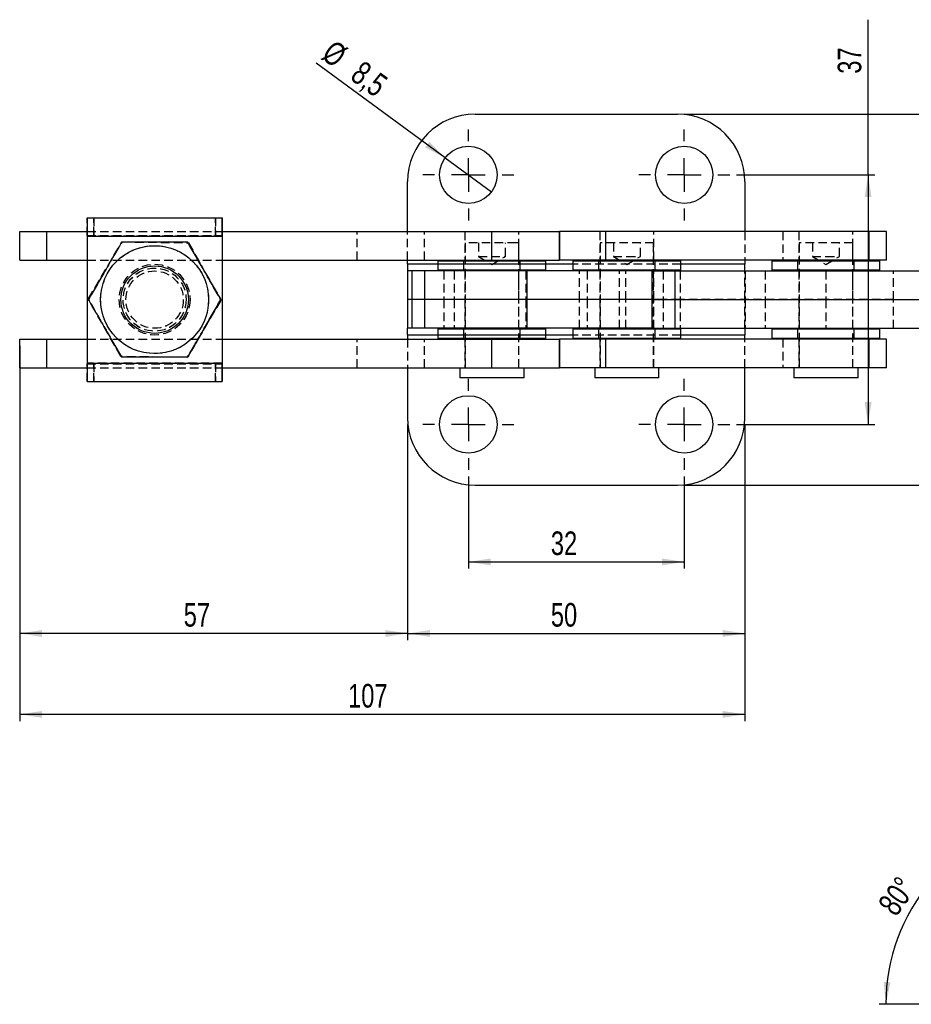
# Model space of a CAD drawing. Extents: x 28 to 404, y 20 to 283.
# Tile 1 of 14: x 42 to 175, y 20 to 166. Entities that reach past the tile are written whole.
import ezdxf

# ---------------------------------------------------------------- set-up
doc = ezdxf.new("R2010")
doc.units = 0
doc.linetypes.add('HIDDEN', pattern=[1.905, 1.27, -0.635])
doc.layers.get('0').update_dxf_attribs({"linetype": 'CONTINUOUS'})
doc.styles.add('SLDTEXTSTYLE0', font='TXT', dxfattribs={"width": 0.75})
doc.dimstyles.new('SLDDIMSTYLE0', dxfattribs={"dimtxt": 3.5, "dimasz": 3.302, "dimexe": 0, "dimexo": 0.0625, "dimgap": 0.875, "dimtad": 1, "dimdec": 0, "dimrnd": 1e-09, "dimzin": 12, "dimtxsty": 'SLDTEXTSTYLE0', "dimsah": 1, "dimcen": 0.09, "dimazin": 3, "dimtfac": 1, "dimtofl": 0, "dimtmove": 0, "dimatfit": 3, "dimtolj": 1, "dimtzin": 12})
doc.dimstyles.new('SLDDIMSTYLE2', dxfattribs={"dimtxt": 3.5, "dimasz": 3.302, "dimexe": 0, "dimexo": 0.0625, "dimgap": 0.875, "dimtad": 1, "dimdec": 3, "dimrnd": 1e-09, "dimzin": 12, "dimtxsty": 'SLDTEXTSTYLE0', "dimsah": 1, "dimcen": 0.09, "dimazin": 3, "dimtfac": 1, "dimtdec": 3, "dimtofl": 0, "dimtmove": 0, "dimatfit": 3, "dimtolj": 1, "dimtzin": 12})
doc.dimstyles.new('SLDDIMSTYLE3', dxfattribs={"dimtxt": 3.5, "dimasz": 3.302, "dimexe": 0, "dimexo": 0.0625, "dimgap": 0.875, "dimtad": 1, "dimrnd": 1e-09, "dimzin": 12, "dimtxsty": 'SLDTEXTSTYLE0', "dimsah": 1, "dimcen": 0.09, "dimazin": 3, "dimtfac": 1, "dimtofl": 0, "dimtmove": 0, "dimatfit": 3, "dimtolj": 1, "dimtzin": 12})
doc.dimstyles.new('SLDDIMSTYLE4', dxfattribs={"dimtxt": 3.5, "dimasz": 3.302, "dimexe": 0, "dimexo": 0.0625, "dimgap": 0.875, "dimtad": 1, "dimdec": 3, "dimrnd": 1e-09, "dimzin": 12, "dimtxsty": 'SLDTEXTSTYLE0', "dimblk1": 'NONE', "dimsah": 1, "dimcen": 0, "dimazin": 3, "dimtfac": 1, "dimtdec": 3, "dimtmove": 0, "dimatfit": 3, "dimtolj": 1, "dimtzin": 12})
doc.dimstyles.new('SLDDIMSTYLE5', dxfattribs={"dimtxt": 3.5, "dimasz": 3.302, "dimexe": 0, "dimexo": 0.0625, "dimgap": 0.875, "dimtad": 1, "dimdec": 4, "dimlfac": 2.5, "dimzin": 12, "dimtxsty": 'SLDTEXTSTYLE0', "dimsah": 1, "dimcen": 0.09, "dimazin": 3, "dimtfac": 1, "dimtofl": 0, "dimtmove": 0, "dimatfit": 3, "dimtolj": 1, "dimtzin": 12})

# ---------------------------------------------------------------- blocks, each defined once
blk = doc.blocks.new('_D_3')
at = {"color": 179, "linetype": 'CONTINUOUS'}
for p, q in [((108.98, 97.79), (108.98, 84.15)), ((140.98, 97.79), (140.98, 84.15)), ((108.98, 85.15), (140.98, 85.15))]:
    blk.add_line(p, q, dxfattribs=at)
for points in [[(108.98, 85.15), (112.28, 84.64), (112.28, 85.65)], [(140.98, 85.15), (137.68, 85.65), (137.68, 84.64)]]:
    blk.add_solid(points, dxfattribs=at)
at = {"color": 179, "linetype": 'CONTINUOUS', "insert": (121.21, 89.66, -11.2), "char_height": 3.5, "attachment_point": 1, "style": 'SLDTEXTSTYLE0'}
blk.add_mtext('32', dxfattribs=at)
blk = doc.blocks.new('_D_4')
at = {"color": 179, "linetype": 'CONTINUOUS'}
for p, q in [((99.98, 105.54), (99.98, 73.54)), ((149.98, 105.54), (149.98, 73.54)), ((99.98, 74.54), (149.98, 74.54))]:
    blk.add_line(p, q, dxfattribs=at)
for points in [[(99.98, 74.54), (103.28, 74.03), (103.28, 75.04)], [(149.98, 74.54), (146.68, 75.04), (146.68, 74.03)]]:
    blk.add_solid(points, dxfattribs=at)
at = {"color": 179, "linetype": 'CONTINUOUS', "insert": (121.21, 79.05, -11.2), "char_height": 3.5, "attachment_point": 1, "style": 'SLDTEXTSTYLE0'}
blk.add_mtext('50', dxfattribs=at)
blk = doc.blocks.new('_D_5')
at = {"color": 179, "linetype": 'CONTINUOUS'}
for p, q in [((42.48, 117.19), (42.48, 61.54)), ((149.98, 105.54), (149.98, 61.54)), ((149.98, 62.54), (42.48, 62.54))]:
    blk.add_line(p, q, dxfattribs=at)
for points in [[(42.48, 62.54), (45.78, 62.03), (45.78, 63.04)], [(149.98, 62.54), (146.68, 63.04), (146.68, 62.03)]]:
    blk.add_solid(points, dxfattribs=at)
at = {"color": 179, "linetype": 'CONTINUOUS', "insert": (91.15, 67.05, -11.2), "char_height": 3.5, "attachment_point": 1, "style": 'SLDTEXTSTYLE0'}
blk.add_mtext('107', dxfattribs=at)
blk = doc.blocks.new('_D_6')
at = {"color": 179, "linetype": 'CONTINUOUS'}
for p, q in [((42.48, 117.19), (42.48, 73.54)), ((99.98, 105.54), (99.98, 73.54)), ((99.98, 74.54), (42.48, 74.54))]:
    blk.add_line(p, q, dxfattribs=at)
for points in [[(42.48, 74.54), (45.78, 74.03), (45.78, 75.04)], [(99.98, 74.54), (96.68, 75.04), (96.68, 74.03)]]:
    blk.add_solid(points, dxfattribs=at)
at = {"color": 179, "linetype": 'CONTINUOUS', "insert": (66.79, 79.05, -11.2), "char_height": 3.5, "attachment_point": 1, "style": 'SLDTEXTSTYLE0'}
blk.add_mtext('57', dxfattribs=at)
blk = doc.blocks.new('_D_7')
at = {"color": 179, "linetype": 'CONTINUOUS'}
for p, q in [((182.22, 151.54), (182.22, 165.54)), ((140.98, 151.54), (183.22, 151.54)), ((182.22, 151.54), (182.22, 96.54)), ((140.98, 96.54), (183.22, 96.54))]:
    blk.add_line(p, q, dxfattribs=at)
for points in [[(182.22, 151.54), (181.72, 148.23), (182.73, 148.23)], [(182.22, 96.54), (182.73, 99.84), (181.72, 99.84)]]:
    blk.add_solid(points, dxfattribs=at)
at = {"color": 179, "linetype": 'CONTINUOUS', "insert": (177.71, 157.53, -11.2), "char_height": 3.5, "attachment_point": 1, "rotation": 90, "style": 'SLDTEXTSTYLE0'}
blk.add_mtext('55', dxfattribs=at)
blk = doc.blocks.new('_D_8')
at = {"color": 179, "linetype": 'CONTINUOUS'}
for p, q in [((168.23, 142.54), (168.23, 165.54)), ((148.73, 142.54), (169.23, 142.54)), ((168.23, 142.54), (168.23, 105.54)), ((148.73, 105.54), (169.23, 105.54))]:
    blk.add_line(p, q, dxfattribs=at)
for points in [[(168.23, 142.54), (167.72, 139.23), (168.74, 139.23)], [(168.23, 105.54), (168.74, 108.84), (167.72, 108.84)]]:
    blk.add_solid(points, dxfattribs=at)
at = {"color": 179, "linetype": 'CONTINUOUS', "insert": (163.72, 157.53, -11.2), "char_height": 3.5, "attachment_point": 1, "rotation": 90, "style": 'SLDTEXTSTYLE0'}
blk.add_mtext('37', dxfattribs=at)
blk = doc.blocks.new('_D_9')
at = {"color": 179, "linetype": 'CONTINUOUS'}
for q in [(86.43, 159.1), (112.4, 140.02)]:
    blk.add_line((105.55, 145.05), q, dxfattribs=at)
blk.add_solid([(105.55, 145.05), (103.19, 147.42), (102.59, 146.6)], dxfattribs=at)
at = {"color": 179, "linetype": 'CONTINUOUS', "char_height": 3.5, "attachment_point": 1, "rotation": 323.6991, "style": 'SLDTEXTSTYLE0'}
for s, insert in [('%%c', (89.09, 162.71, -11.2)), ('8,5', (93.37, 159.63, -11.2))]:
    blk.add_mtext(s, dxfattribs=dict(at, insert=insert))
blk = doc.blocks.new('_NONE')
blk = doc.blocks.new('SW_CENTERMARKSYMBOL_5')
at = {"color": 0, "linetype": 'CONTINUOUS'}
for p, q in [((0, 5), (0, 6.75)), ((0, 0), (0, 2.5)), ((-5, 0), (-6.75, 0)), ((0, 0), (-2.5, 0)), ((0, 0), (0, -2.5)), ((0, 0), (2.5, 0)), ((5, 0), (6.75, 0)), ((0, -5), (0, -6.75))]:
    blk.add_line(p, q, dxfattribs=at)
blk = doc.blocks.new('SW_CENTERMARKSYMBOL_6')
at = {"color": 0, "linetype": 'CONTINUOUS'}
for p, q in [((0, 5), (0, 6.75)), ((0, 0), (0, 2.5)), ((-5, 0), (-6.75, 0)), ((0, 0), (-2.5, 0)), ((0, 0), (0, -2.5)), ((0, 0), (2.5, 0)), ((5, 0), (6.75, 0)), ((0, -5), (0, -6.75)), ((0, -32), (0, -30.25)), ((0, -37), (0, -34.5)), ((-5, -37), (-6.75, -37)), ((0, -37), (-2.5, -37)), ((0, -37), (0, -39.5)), ((0, -37), (2.5, -37)), ((5, -37), (6.75, -37)), ((0, -42), (0, -43.75))]:
    blk.add_line(p, q, dxfattribs=at)
blk = doc.blocks.new('SW_CENTERMARKSYMBOL_7')
at = {"color": 0, "linetype": 'CONTINUOUS'}
for p, q in [((0, 5), (0, 6.75)), ((0, 0), (0, 2.5)), ((-5, 0), (-6.75, 0)), ((0, 0), (-2.5, 0)), ((0, 0), (0, -2.5)), ((0, 0), (2.5, 0)), ((5, 0), (6.75, 0)), ((0, -5), (0, -6.75))]:
    blk.add_line(p, q, dxfattribs=at)
blk = doc.blocks.new('_D_10')
at = {"color": 179, "linetype": 'CONTINUOUS'}
blk.add_line((183.07, 19.55), (169.86, 19.55), dxfattribs=at)
blk.add_arc((199, 19.55), 28.14, 100, 180, dxfattribs=at)
for points in [[(194.11, 47.26), (190.78, 46.99), (191.02, 46)], [(170.86, 19.55), (171.56, 22.82), (170.55, 22.87)]]:
    blk.add_solid(points, dxfattribs=at)
at = {"color": 179, "linetype": 'CONTINUOUS', "insert": (169.53, 34.44, 0.04), "char_height": 3.5, "attachment_point": 1, "rotation": 54.5901, "style": 'SLDTEXTSTYLE0'}
blk.add_mtext('80°', dxfattribs=at)

msp = doc.modelspace()

# ---------------------------------------------------------------- linework, layer by layer
at = {"color": 7, "linetype": 'CONTINUOUS'}
for p, q in [((109.978496, 151.536034), (139.978495, 151.536034)), ((99.978495, 134.135773), (99.978495, 141.536034)), ((149.978496, 141.536034), (149.978496, 134.135773)), ((52.478378, 136.185773), (72.478374, 136.185773)), ((72.478433, 136.185773), (72.478374, 136.185773)), ((72.478374, 136.185773), (72.478657, 136.185773)), ((72.478433, 134.135773), (72.478433, 136.185773)), ((72.478657, 136.185773), (72.478717, 136.185773)), ((42.478373, 129.885773), (42.478373, 134.135773)), ((42.478373, 134.135773), (46.478373, 134.135773)), ((46.478373, 129.885773), (46.478373, 134.135773)), ((46.478373, 134.135773), (52.478333, 134.135773)), ((52.478333, 133.435773), (72.478333, 133.435773)), ((52.478333, 133.435773), (52.478333, 114.635773)), ((72.478374, 133.435773), (72.478333, 133.435773)), ((72.478333, 133.435773), (72.478333, 114.635773)), ((72.478374, 134.135773), (112.478373, 134.135773)), ((72.478374, 133.435773), (72.478374, 114.635773)), ((112.478373, 129.885773), (112.478373, 134.135773)), ((112.478373, 134.135773), (122.47853, 134.135773)), ((122.47853, 129.885773), (122.47853, 134.135773)), ((122.47853, 134.135773), (122.478903, 134.135773)), ((122.478903, 134.135773), (122.478903, 129.885773)), ((122.479142, 134.135773), (122.478903, 134.135773)), ((122.479142, 134.135773), (122.479142, 129.885773)), ((129.317151, 134.135773), (122.479142, 134.135773)), ((129.317151, 134.135773), (129.317151, 129.885773)), ((168.364016, 134.135773), (129.317151, 134.135773)), ((168.364016, 134.135773), (168.364016, 129.885773)), ((170.978495, 134.135773), (168.364016, 134.135773)), ((170.978495, 129.885773), (170.978495, 134.135773)), ((42.478373, 129.885773), (46.478373, 129.885773)), ((46.478373, 129.885773), (52.478333, 129.885773)), ((62.478205, 129.035773), (62.4781, 129.035773)), ((72.478374, 129.885773), (112.478373, 129.885773)), ((72.47872, 129.885773), (72.47872, 118.185773)), ((72.478761, 129.885773), (72.478761, 118.185773)), ((99.978495, 129.285773), (99.978495, 129.885773)), ((99.978495, 129.285773), (99.978495, 128.285773)), ((104.628534, 129.885773), (104.478536, 129.735773)), ((104.478536, 129.735773), (104.478536, 128.435773)), ((120.478535, 129.735773), (104.478536, 129.735773)), ((112.478373, 129.885773), (122.47853, 129.885773)), ((120.478535, 129.735773), (120.328535, 129.885773)), ((120.478998, 129.735773), (120.328998, 129.885773)), ((120.478535, 128.435773), (120.478535, 129.735773)), ((120.478998, 128.435773), (120.478998, 129.735773)), ((122.47853, 129.885773), (122.478903, 129.885773)), ((122.479142, 129.885773), (122.478903, 129.885773)), ((129.317151, 129.885773), (122.479142, 129.885773)), ((124.627095, 129.885773), (124.477095, 129.735773)), ((124.477095, 129.735773), (124.477095, 128.435773)), ((140.477095, 129.735773), (124.477095, 129.735773)), ((168.364016, 129.885773), (129.317151, 129.885773)), ((140.477095, 129.735773), (140.327095, 129.885773)), ((140.477095, 128.435773), (140.477095, 129.735773)), ((149.978496, 129.885773), (149.978496, 129.285773)), ((149.978496, 128.296541), (149.978496, 129.285773)), ((154.128495, 129.885773), (153.978494, 129.735773)), ((153.978494, 129.735773), (153.978494, 128.435773)), ((169.978497, 129.735773), (153.978494, 129.735773)), ((170.978495, 129.885773), (168.364016, 129.885773)), ((169.978497, 129.735773), (169.828494, 129.885773)), ((169.978497, 128.435773), (169.978497, 129.735773)), ((99.978495, 128.285773), (99.978495, 124.035773)), ((100.583869, 128.285773), (99.978495, 128.285773)), ((100.583869, 128.285773), (100.583869, 124.035773)), ((102.495657, 128.285773), (100.583869, 128.285773)), ((102.495657, 128.285773), (102.495657, 124.035773)), ((117.656295, 128.285773), (102.495657, 128.285773)), ((104.478536, 128.435773), (104.628534, 128.285773)), ((104.478536, 128.435773), (120.478535, 128.435773)), ((117.656295, 128.285773), (117.656295, 124.035773)), ((136.171226, 128.285773), (117.656295, 128.285773)), ((120.328535, 128.285773), (120.478535, 128.435773)), ((120.328998, 128.285773), (120.478998, 128.435773)), ((124.477095, 128.435773), (124.627095, 128.285773)), ((124.477095, 128.435773), (140.477095, 128.435773)), ((136.171226, 128.285773), (136.171226, 124.035773)), ((136.171226, 128.285773), (139.593459, 128.285773)), ((139.593459, 128.285773), (139.593459, 124.035773)), ((139.593459, 128.285773), (180.480698, 128.285773)), ((140.327095, 128.285773), (140.477095, 128.435773)), ((153.978494, 128.435773), (154.128495, 128.285773)), ((153.978494, 128.435773), (169.978497, 128.435773)), ((169.828494, 128.285773), (169.978497, 128.435773)), ((72.293175, 124.035773), (72.293268, 124.035773)), ((100.583869, 124.035773), (99.978495, 124.035773)), ((99.978495, 124.035773), (99.978495, 119.785773)), ((106.900492, 124.035773), (100.583869, 124.035773)), ((100.583869, 124.035773), (100.583869, 119.785773)), ((102.495657, 124.035773), (100.583869, 124.035773)), ((102.495657, 124.035773), (102.495657, 119.785773)), ((117.656295, 124.035773), (102.495657, 124.035773)), ((108.510248, 124.035773), (106.900492, 124.035773)), ((117.485862, 124.035773), (116.447748, 124.035773)), ((136.171226, 124.035773), (117.656295, 124.035773)), ((117.656295, 124.035773), (117.656295, 119.785773)), ((136.171226, 124.035773), (139.593459, 124.035773)), ((136.171226, 124.035773), (136.171226, 119.785773)), ((139.593459, 124.035773), (180.352678, 124.035773)), ((139.593459, 124.035773), (139.593459, 119.785773)), ((100.583869, 119.785773), (99.978495, 119.785773)), ((99.978495, 118.785773), (99.978495, 119.785773)), ((102.495657, 119.785773), (100.583869, 119.785773)), ((117.656295, 119.785773), (102.495657, 119.785773)), ((104.628534, 119.785773), (104.478536, 119.635773)), ((136.171226, 119.785773), (117.656295, 119.785773)), ((120.478535, 119.635773), (120.328535, 119.785773)), ((120.478998, 119.635773), (120.328998, 119.785773)), ((124.627095, 119.785773), (124.477095, 119.635773)), ((136.171226, 119.785773), (139.593459, 119.785773)), ((139.593459, 119.785773), (180.478336, 119.785773)), ((140.477095, 119.635773), (140.327095, 119.785773)), ((149.978496, 119.775005), (149.978496, 118.785773)), ((154.128495, 119.785773), (153.978494, 119.635773)), ((169.978497, 119.635773), (169.828494, 119.785773)), ((62.4781, 119.035773), (62.478205, 119.035773)), ((99.978495, 118.785773), (99.978495, 118.185773)), ((104.478536, 119.635773), (104.478536, 118.335773)), ((120.478535, 119.635773), (104.478536, 119.635773)), ((104.478536, 118.335773), (104.628534, 118.185773)), ((104.478536, 118.335773), (120.478535, 118.335773)), ((120.328535, 118.185773), (120.478535, 118.335773)), ((120.328998, 118.185773), (120.478998, 118.335773)), ((120.478535, 118.335773), (120.478535, 119.635773)), ((120.478998, 118.335773), (120.478998, 119.635773)), ((124.477095, 119.635773), (124.477095, 118.335773)), ((140.477095, 119.635773), (124.477095, 119.635773)), ((124.477095, 118.335773), (124.627095, 118.185773)), ((124.477095, 118.335773), (140.477095, 118.335773)), ((140.327095, 118.185773), (140.477095, 118.335773)), ((140.477095, 118.335773), (140.477095, 119.635773)), ((149.978496, 118.185773), (149.978496, 118.785773)), ((153.978494, 119.635773), (153.978494, 118.335773)), ((169.978497, 119.635773), (153.978494, 119.635773)), ((153.978494, 118.335773), (154.128495, 118.185773)), ((153.978494, 118.335773), (169.978497, 118.335773)), ((169.828494, 118.185773), (169.978497, 118.335773)), ((169.978497, 118.335773), (169.978497, 119.635773)), ((42.478373, 113.935774), (42.478373, 118.185773)), ((42.478373, 118.185773), (46.478373, 118.185773)), ((46.478373, 113.935774), (46.478373, 118.185773)), ((46.478373, 118.185773), (52.478333, 118.185773)), ((72.478374, 118.185773), (112.478373, 118.185773)), ((112.478373, 113.935774), (112.478373, 118.185773)), ((112.478373, 118.185773), (122.47853, 118.185773)), ((122.47853, 113.935774), (122.47853, 118.185773)), ((122.47853, 118.185773), (122.478903, 118.185773)), ((122.478903, 118.185773), (122.478903, 113.935774)), ((122.479142, 118.185773), (122.478903, 118.185773)), ((122.479142, 118.185773), (122.479142, 113.935774)), ((129.317151, 118.185773), (122.479142, 118.185773)), ((129.317151, 118.185773), (129.317151, 113.935774)), ((168.364016, 118.185773), (129.317151, 118.185773)), ((168.364016, 118.185773), (168.364016, 113.935774)), ((170.978495, 118.185773), (168.364016, 118.185773)), ((170.978495, 113.935774), (170.978495, 118.185773)), ((42.478373, 113.935774), (46.478373, 113.935774)), ((46.478373, 113.935774), (52.478333, 113.935774)), ((52.478333, 114.635773), (72.478333, 114.635773)), ((72.478333, 114.635773), (72.478374, 114.635773)), ((72.478374, 113.935774), (112.478373, 113.935774)), ((72.478433, 111.885773), (72.478433, 113.935774)), ((99.978495, 113.935774), (99.978495, 106.535512)), ((107.716035, 113.935774), (107.716035, 112.435773)), ((112.478373, 113.935774), (122.47853, 113.935774)), ((117.241035, 112.435773), (117.241035, 113.935774)), ((117.241498, 112.435773), (117.241498, 113.935774)), ((122.47853, 113.935774), (122.478903, 113.935774)), ((122.479142, 113.935774), (122.478903, 113.935774)), ((129.317151, 113.935774), (122.479142, 113.935774)), ((127.714595, 113.935774), (127.714595, 112.435773)), ((168.364016, 113.935774), (129.317151, 113.935774)), ((137.239595, 112.435773), (137.239595, 113.935774)), ((149.978496, 106.535512), (149.978496, 113.935774)), ((157.215995, 113.935774), (157.215995, 112.435773)), ((166.740996, 112.435773), (166.740996, 113.935774)), ((170.978495, 113.935774), (168.364016, 113.935774)), ((116.75814, 112.435773), (107.716035, 112.435773)), ((117.241035, 112.435773), (116.75814, 112.435773)), ((137.239595, 112.435773), (127.714595, 112.435773)), ((166.740996, 112.435773), (157.215995, 112.435773)), ((52.478378, 111.885773), (72.478374, 111.885773)), ((72.478374, 111.885773), (72.478433, 111.885773)), ((72.478657, 111.885773), (72.478433, 111.885773)), ((72.478717, 111.885773), (72.478657, 111.885773)), ((109.978496, 96.535513), (139.978495, 96.535513))]:
    msp.add_line(p, q, dxfattribs=at)
at = {"color": 7, "linetype": 'HIDDEN'}
for p, q in [((52.478378, 133.535773), (52.478378, 136.185773)), ((52.47843, 136.185773), (52.47843, 133.535773)), ((52.478661, 133.535773), (52.478661, 136.185773)), ((52.478721, 136.185773), (52.478721, 133.535773)), ((53.478447, 133.535773), (53.478447, 136.185773)), ((53.478641, 136.185773), (53.478641, 133.535773)), ((71.47845, 136.185773), (71.47845, 133.535773)), ((71.478644, 133.535773), (71.478644, 136.185773)), ((42.478723, 129.885773), (42.478723, 134.135773)), ((46.478716, 129.885773), (46.478716, 134.135773)), ((52.478333, 134.135773), (72.478374, 134.135773)), ((52.478333, 133.435773), (52.478371, 133.435773)), ((52.478378, 133.535773), (52.478371, 133.435773)), ((52.478371, 133.435773), (52.478371, 114.635773)), ((52.478371, 133.435773), (72.478374, 133.435773)), ((52.478378, 133.535773), (72.478374, 133.535773)), ((52.478721, 133.535773), (52.478721, 133.435773)), ((72.47872, 133.435773), (52.478721, 133.435773)), ((52.478721, 133.435773), (52.478721, 114.635773)), ((52.478721, 133.435773), (52.478758, 133.435773)), ((72.478761, 133.435773), (52.478758, 133.435773)), ((52.478758, 133.435773), (52.478758, 114.635773)), ((72.478374, 134.135773), (72.478374, 133.535773)), ((72.478374, 133.535773), (72.478374, 133.435773)), ((72.478433, 133.535773), (72.478374, 133.535773)), ((72.478433, 133.535773), (72.478433, 134.135773)), ((72.478657, 133.535773), (72.478433, 133.535773)), ((72.478657, 134.135773), (72.478657, 133.535773)), ((72.478657, 133.535773), (72.478717, 133.535773)), ((72.478717, 133.535773), (72.478717, 134.135773)), ((72.478761, 133.435773), (72.47872, 133.435773)), ((72.47872, 133.435773), (72.47872, 129.885773)), ((72.478761, 134.135773), (72.478761, 133.435773)), ((72.478761, 133.435773), (72.478761, 129.885773)), ((92.47872, 129.885773), (92.47872, 134.135773)), ((99.978495, 129.885773), (99.978495, 134.135773)), ((102.478876, 129.885773), (102.478876, 134.135773)), ((102.478997, 129.885773), (102.478997, 134.135773)), ((108.478534, 134.135773), (108.478534, 129.885773)), ((108.478998, 134.135773), (108.478998, 129.885773)), ((116.478535, 129.885773), (116.478535, 134.135773)), ((116.478998, 129.885773), (116.478998, 134.135773)), ((122.478998, 129.885773), (122.478998, 134.135773)), ((128.477095, 134.135773), (128.477095, 129.885773)), ((136.477095, 129.885773), (136.477095, 134.135773)), ((149.978496, 134.135773), (149.978496, 129.885773)), ((155.592976, 134.135773), (155.592976, 129.885773)), ((157.978495, 134.135773), (157.978495, 129.885773)), ((165.978496, 129.885773), (165.978496, 134.135773)), ((52.665321, 124.180721), (57.697785, 132.60732)), ((52.665417, 124.180721), (57.69789, 132.60732)), ((57.697785, 132.60732), (67.511672, 132.462372)), ((57.69789, 132.60732), (67.511772, 132.462372)), ((67.511772, 132.462372), (67.511672, 132.462372)), ((67.511672, 132.462372), (72.293085, 123.890826)), ((67.511772, 132.462372), (72.293186, 123.890826)), ((116.044873, 132.435773), (108.509786, 132.435773)), ((108.509786, 132.435773), (108.509786, 113.935774)), ((108.510248, 132.435773), (108.510248, 113.935774)), ((110.478535, 132.435773), (110.478535, 130.435773)), ((110.478998, 132.435773), (110.478998, 130.435773)), ((114.478535, 130.435773), (114.478535, 132.435773)), ((114.478997, 130.435773), (114.478997, 132.435773)), ((116.447285, 132.435773), (116.044873, 132.435773)), ((116.447285, 113.935774), (116.447285, 132.435773)), ((116.447748, 113.935774), (116.447748, 132.435773)), ((136.445845, 132.435773), (128.508345, 132.435773)), ((128.508345, 132.435773), (128.508345, 113.935774)), ((130.477095, 132.435773), (130.477095, 130.435773)), ((134.477095, 130.435773), (134.477095, 132.435773)), ((136.445845, 113.935774), (136.445845, 132.435773)), ((165.947245, 132.435773), (158.009746, 132.435773)), ((158.009746, 132.435773), (158.009746, 113.935774)), ((159.978495, 132.435773), (159.978495, 130.435773)), ((163.978496, 130.435773), (163.978496, 132.435773)), ((165.947245, 113.935774), (165.947245, 132.435773)), ((110.478535, 130.435773), (114.478535, 130.435773)), ((110.478535, 130.435773), (112.478535, 129.234052)), ((110.478998, 130.435773), (112.478998, 129.234052)), ((112.478535, 129.234052), (114.478535, 130.435773)), ((112.478998, 129.234052), (114.478997, 130.435773)), ((114.478535, 130.435773), (114.478997, 130.435773)), ((130.477095, 130.435773), (132.477095, 130.435773)), ((130.477095, 130.435773), (132.477095, 129.234052)), ((132.477095, 130.435773), (134.477095, 130.435773)), ((132.477095, 129.234052), (134.477095, 130.435773)), ((159.978495, 130.435773), (161.978496, 130.435773)), ((159.978495, 130.435773), (161.978496, 129.234052)), ((161.978496, 130.435773), (163.978496, 130.435773)), ((161.978496, 129.234052), (163.978496, 130.435773)), ((52.478333, 129.885773), (72.478374, 129.885773)), ((62.479203, 129.035773), (62.478205, 129.035773)), ((62.478376, 129.285773), (62.478331, 129.285773)), ((62.47876, 129.285773), (62.478719, 129.285773)), ((149.978496, 129.285773), (99.978495, 129.285773)), ((120.478998, 129.285773), (104.478536, 129.285773)), ((104.628998, 129.885773), (104.478998, 129.735773)), ((104.478998, 129.735773), (104.478998, 128.435773)), ((108.128536, 129.885773), (108.278535, 129.735773)), ((108.128998, 129.885773), (108.278999, 129.735773)), ((108.278535, 129.735773), (108.278535, 128.435773)), ((108.278999, 129.735773), (108.278999, 128.435773)), ((116.678535, 129.735773), (116.828535, 129.885773)), ((116.678535, 128.435773), (116.678535, 129.735773)), ((116.678997, 129.735773), (116.828998, 129.885773)), ((116.678997, 128.435773), (116.678997, 129.735773)), ((140.477095, 129.285773), (124.477095, 129.285773)), ((128.127095, 129.885773), (128.277095, 129.735773)), ((128.277095, 129.735773), (128.277095, 128.435773)), ((136.677095, 129.735773), (136.827095, 129.885773)), ((136.677095, 128.435773), (136.677095, 129.735773)), ((157.628497, 129.885773), (157.778495, 129.735773)), ((157.778495, 129.735773), (157.778495, 128.435773)), ((166.178496, 129.735773), (166.328495, 129.885773)), ((166.178496, 128.435773), (166.178496, 129.735773)), ((62.478324, 128.285773), (62.478212, 128.285773)), ((62.478883, 128.285773), (62.478767, 128.285773)), ((104.478998, 128.435773), (104.628998, 128.285773)), ((105.335019, 128.285773), (105.335019, 124.035773)), ((106.900492, 128.285773), (106.900492, 124.035773)), ((108.278535, 128.435773), (108.128536, 128.285773)), ((108.278999, 128.435773), (108.128998, 128.285773)), ((108.478534, 128.285773), (108.478534, 124.035773)), ((108.478998, 128.285773), (108.478998, 124.035773)), ((116.478535, 124.035773), (116.478535, 128.285773)), ((116.478998, 124.035773), (116.478998, 128.285773)), ((116.828535, 128.285773), (116.678535, 128.435773)), ((116.828998, 128.285773), (116.678997, 128.435773)), ((117.485862, 128.285773), (117.485862, 124.035773)), ((125.471409, 124.035773), (125.471409, 128.285773)), ((126.578495, 128.285773), (126.578495, 124.035773)), ((128.277095, 128.435773), (128.127095, 128.285773)), ((128.477095, 128.285773), (128.477095, 124.035773)), ((131.378495, 124.035773), (131.378495, 128.285773)), ((132.315875, 124.035773), (132.315875, 128.285773)), ((136.477095, 124.035773), (136.477095, 128.285773)), ((136.827095, 128.285773), (136.677095, 128.435773)), ((137.872562, 128.285773), (137.872562, 124.035773)), ((140.375994, 128.285773), (140.375994, 124.035773)), ((149.978496, 124.092303), (149.978496, 128.296541)), ((150.013817, 128.285773), (150.013817, 124.035773)), ((152.978496, 128.285773), (152.978496, 124.035773)), ((157.778495, 128.435773), (157.628497, 128.285773)), ((157.978495, 128.285773), (157.978495, 124.035773)), ((161.978496, 128.285773), (161.978496, 124.035773)), ((165.978496, 124.035773), (165.978496, 128.285773)), ((166.328495, 128.285773), (166.178496, 128.435773)), ((171.978494, 124.035773), (171.978494, 128.285773)), ((57.446731, 115.609174), (52.665321, 124.180721)), ((52.665417, 124.180721), (52.665321, 124.180721)), ((57.446835, 115.609174), (52.665417, 124.180721)), ((52.663264, 124.035773), (52.663361, 124.035773)), ((52.663823, 124.035773), (52.663912, 124.035773)), ((72.293085, 123.890826), (67.260617, 115.464227)), ((72.293186, 123.890826), (67.260717, 115.464227)), ((72.293186, 123.890826), (72.293085, 123.890826)), ((72.293734, 124.035773), (72.293827, 124.035773)), ((106.900492, 124.035773), (102.495657, 124.035773)), ((105.335019, 124.035773), (105.335019, 119.785773)), ((106.900492, 124.035773), (106.900492, 119.785773)), ((117.485862, 124.035773), (106.900492, 124.035773)), ((108.478534, 124.035773), (108.478534, 119.785773)), ((108.478998, 124.035773), (108.478998, 119.785773)), ((116.447748, 124.035773), (108.510248, 124.035773)), ((116.478535, 119.785773), (116.478535, 124.035773)), ((116.478998, 119.785773), (116.478998, 124.035773)), ((137.872562, 124.035773), (117.485862, 124.035773)), ((117.485862, 124.035773), (117.485862, 119.785773)), ((125.471409, 119.785773), (125.471409, 124.035773)), ((126.578495, 124.035773), (126.578495, 119.785773)), ((128.477095, 124.035773), (128.477095, 119.785773)), ((131.378495, 119.785773), (131.378495, 124.035773)), ((132.315875, 119.785773), (132.315875, 124.035773)), ((136.477095, 119.785773), (136.477095, 124.035773)), ((140.375994, 124.035773), (137.872562, 124.035773)), ((137.872562, 124.035773), (137.872562, 119.785773)), ((161.978496, 124.035773), (140.375994, 124.035773)), ((140.375994, 124.035773), (140.375994, 119.785773)), ((149.978496, 119.775005), (149.978496, 123.979244)), ((150.013817, 124.035773), (150.013817, 119.785773)), ((152.978496, 124.035773), (152.978496, 119.785773)), ((157.978495, 124.035773), (157.978495, 119.785773)), ((171.978494, 124.035773), (161.978496, 124.035773)), ((161.978496, 124.035773), (161.978496, 119.785773)), ((165.978496, 119.785773), (165.978496, 124.035773)), ((171.978494, 119.785773), (171.978494, 124.035773)), ((62.478212, 119.785773), (62.478324, 119.785773)), ((62.478767, 119.785773), (62.478883, 119.785773)), ((104.628998, 119.785773), (104.478998, 119.635773)), ((108.128536, 119.785773), (108.278535, 119.635773)), ((108.128998, 119.785773), (108.278999, 119.635773)), ((116.678535, 119.635773), (116.828535, 119.785773)), ((116.678997, 119.635773), (116.828998, 119.785773)), ((128.127095, 119.785773), (128.277095, 119.635773)), ((136.677095, 119.635773), (136.827095, 119.785773)), ((157.628497, 119.785773), (157.778495, 119.635773)), ((166.178496, 119.635773), (166.328495, 119.785773)), ((62.478205, 119.035773), (62.479203, 119.035773)), ((62.478331, 118.785773), (62.478376, 118.785773)), ((62.478719, 118.785773), (62.47876, 118.785773)), ((149.978496, 118.785773), (99.978495, 118.785773)), ((120.478998, 118.785773), (104.478536, 118.785773)), ((104.478998, 119.635773), (104.478998, 118.335773)), ((104.478998, 118.335773), (104.628998, 118.185773)), ((108.278535, 118.335773), (108.128536, 118.185773)), ((108.278999, 118.335773), (108.128998, 118.185773)), ((108.278535, 119.635773), (108.278535, 118.335773)), ((108.278999, 119.635773), (108.278999, 118.335773)), ((116.678535, 118.335773), (116.678535, 119.635773)), ((116.828535, 118.185773), (116.678535, 118.335773)), ((116.678997, 118.335773), (116.678997, 119.635773)), ((116.828998, 118.185773), (116.678997, 118.335773)), ((140.477095, 118.785773), (124.477095, 118.785773)), ((128.277095, 118.335773), (128.127095, 118.185773)), ((128.277095, 119.635773), (128.277095, 118.335773)), ((136.677095, 118.335773), (136.677095, 119.635773)), ((136.827095, 118.185773), (136.677095, 118.335773)), ((157.778495, 118.335773), (157.628497, 118.185773)), ((157.778495, 119.635773), (157.778495, 118.335773)), ((166.178496, 118.335773), (166.178496, 119.635773)), ((166.328495, 118.185773), (166.178496, 118.335773)), ((42.478723, 113.935774), (42.478723, 118.185773)), ((46.478716, 113.935774), (46.478716, 118.185773)), ((52.478333, 118.185773), (72.478374, 118.185773)), ((72.47872, 118.185773), (72.47872, 114.635773)), ((72.478761, 118.185773), (72.478761, 114.635773)), ((92.47872, 113.935774), (92.47872, 118.185773)), ((99.978495, 118.185773), (99.978495, 113.935774)), ((102.478876, 113.935774), (102.478876, 118.185773)), ((102.478997, 113.935774), (102.478997, 118.185773)), ((108.478534, 118.185773), (108.478534, 113.935774)), ((108.478998, 118.185773), (108.478998, 113.935774)), ((116.478535, 113.935774), (116.478535, 118.185773)), ((116.478998, 113.935774), (116.478998, 118.185773)), ((122.478998, 113.935774), (122.478998, 118.185773)), ((128.477095, 118.185773), (128.477095, 113.935774)), ((136.477095, 113.935774), (136.477095, 118.185773)), ((149.978496, 113.935774), (149.978496, 118.185773)), ((155.592976, 118.185773), (155.592976, 113.935774)), ((157.978495, 118.185773), (157.978495, 113.935774)), ((165.978496, 113.935774), (165.978496, 118.185773)), ((67.260617, 115.464227), (57.446731, 115.609174)), ((57.446835, 115.609174), (57.446731, 115.609174)), ((67.260717, 115.464227), (57.446835, 115.609174)), ((52.478371, 114.635773), (52.478333, 114.635773)), ((52.478333, 113.935774), (72.478374, 113.935774)), ((52.478371, 114.635773), (72.478374, 114.635773)), ((52.478378, 114.535774), (72.478374, 114.535774)), ((52.478378, 111.885773), (52.478378, 114.535774)), ((52.47843, 114.535774), (52.47843, 111.885773)), ((52.478661, 111.885773), (52.478661, 114.535774)), ((72.47872, 114.635773), (52.478721, 114.635773)), ((52.478721, 114.635773), (52.478721, 114.535774)), ((52.478758, 114.635773), (52.478721, 114.635773)), ((52.478721, 114.535774), (52.478721, 111.885773)), ((72.478761, 114.635773), (52.478758, 114.635773)), ((53.478447, 111.885773), (53.478447, 114.535774)), ((53.478641, 114.535774), (53.478641, 111.885773)), ((71.47845, 114.535774), (71.47845, 111.885773)), ((71.478644, 111.885773), (71.478644, 114.535774)), ((72.478374, 114.635773), (72.478374, 114.535774)), ((72.478374, 114.535774), (72.478433, 114.535774)), ((72.478374, 114.535774), (72.478657, 114.535774)), ((72.478374, 114.535774), (72.478374, 113.935774)), ((72.478433, 113.935774), (72.478433, 114.535774)), ((72.478717, 114.535774), (72.478657, 114.535774)), ((72.478657, 114.535774), (72.478657, 113.935774)), ((72.478717, 113.935774), (72.478717, 114.535774)), ((72.47872, 114.635773), (72.478761, 114.635773)), ((72.478761, 114.635773), (72.478761, 113.935774)), ((107.716498, 113.935774), (107.716498, 112.435773))]:
    msp.add_line(p, q, dxfattribs=at)
at = {"color": 8, "linetype": 'CONTINUOUS'}
for p, q in [((72.478374, 136.185773), (72.478374, 134.135773)), ((72.478657, 136.185773), (72.478657, 134.135773)), ((72.478717, 134.135773), (72.478717, 136.185773)), ((104.478536, 129.285773), (99.978495, 129.285773)), ((124.477095, 129.285773), (120.478998, 129.285773)), ((149.978496, 129.285773), (140.477095, 129.285773)), ((104.478536, 118.785773), (99.978495, 118.785773)), ((124.477095, 118.785773), (120.478998, 118.785773)), ((149.978496, 118.785773), (140.477095, 118.785773)), ((72.478374, 113.935774), (72.478374, 111.885773)), ((72.478657, 113.935774), (72.478657, 111.885773)), ((72.478717, 111.885773), (72.478717, 113.935774))]:
    msp.add_line(p, q, dxfattribs=at)
at = {"color": 7, "linetype": 'CONTINUOUS', "flags": 128}
for points in [[(52.478378, 136.185773), (52.478363, 136.132933), (52.478356, 135.976442), (52.478348, 135.722314), (52.478341, 135.380317), (52.478341, 134.963591), (52.478333, 134.488153), (52.478333, 133.972272), (52.478333, 133.435773)], [(72.478374, 136.185773), (72.478366, 136.132933), (72.478359, 135.976442), (72.478352, 135.722314), (72.478344, 135.380317), (72.47834, 134.963591), (72.478333, 134.488153), (72.478333, 133.972272), (72.478333, 133.435773)], [(72.478717, 136.185773), (72.478728, 136.132933), (72.478735, 135.976442), (72.478743, 135.722314), (72.478746, 135.380317), (72.478754, 134.963591), (72.478758, 134.488153), (72.478761, 134.135773)], [(52.478333, 114.635773), (52.478333, 114.099275), (52.478333, 113.583394), (52.478341, 113.107955), (52.478341, 112.69123), (52.478348, 112.349232), (52.478356, 112.095105), (52.478363, 111.938614), (52.478378, 111.885773)], [(72.478333, 114.635773), (72.478333, 114.099275), (72.478333, 113.583394), (72.47834, 113.107955), (72.478344, 112.69123), (72.478352, 112.349232), (72.478359, 112.095105), (72.478366, 111.938614), (72.478374, 111.885773)], [(72.478761, 113.935774), (72.478758, 113.583394), (72.478754, 113.107955), (72.478746, 112.69123), (72.478743, 112.349232), (72.478735, 112.095105), (72.478728, 111.938614), (72.478717, 111.885773)]]:
    msp.add_lwpolyline(points, dxfattribs=at)
at = {"color": 7, "linetype": 'HIDDEN', "flags": 128}
for points in [[(52.478721, 136.185773), (52.478728, 136.132933), (52.478736, 135.976442), (52.478743, 135.722314), (52.478751, 135.380317), (52.478751, 134.963591), (52.478758, 134.488153), (52.478758, 133.972272), (52.478758, 133.435773)], [(72.478717, 133.535773), (72.478717, 133.533852), (72.478717, 133.528161), (72.47872, 133.518921), (72.47872, 133.506484), (72.47872, 133.49133), (72.47872, 133.474041), (72.47872, 133.455282), (72.47872, 133.435773)], [(52.478371, 114.635773), (52.478371, 114.616264), (52.478371, 114.597505), (52.478371, 114.580216), (52.478371, 114.565063), (52.478371, 114.552626), (52.478371, 114.543385), (52.478371, 114.537695), (52.478378, 114.535774)], [(52.478758, 114.635773), (52.478758, 114.099275), (52.478758, 113.583394), (52.478751, 113.107955), (52.478751, 112.69123), (52.478743, 112.349232), (52.478736, 112.095105), (52.478728, 111.938614), (52.478721, 111.885773)], [(72.47872, 114.635773), (72.47872, 114.616264), (72.47872, 114.597505), (72.47872, 114.580216), (72.47872, 114.565063), (72.47872, 114.552626), (72.478717, 114.543385), (72.478717, 114.537695), (72.478717, 114.535774)]]:
    msp.add_lwpolyline(points, dxfattribs=at)
at = {"color": 7, "linetype": 'CONTINUOUS'}
for centre, radius in [((108.978495, 142.536035), 4.25), ((140.978495, 142.536035), 4.25), ((62.478205, 124.035773), 8), ((62.4781, 124.035773), 5), ((108.978495, 105.535512), 4.25), ((140.978495, 105.535512), 4.25)]:
    msp.add_circle(centre, radius, dxfattribs=at)
at = {"color": 7, "linetype": 'HIDDEN'}
for centre, radius in [((62.478331, 124.035773), 8), ((62.478761, 124.035773), 8), ((62.478887, 124.035773), 8), ((62.478331, 124.035773), 5.25), ((62.478373, 124.035773), 5.25), ((62.478719, 124.035773), 5.25), ((62.478761, 124.035773), 5.25), ((62.479202, 124.035773), 5), ((62.478205, 124.035773), 4.673261), ((62.478331, 124.035773), 4.673261), ((62.478761, 124.035773), 4.673261), ((62.478887, 124.035773), 4.673261), ((62.47821, 124.035773), 4.25), ((62.478327, 124.035773), 4.25), ((62.478766, 124.035773), 4.25), ((62.478882, 124.035773), 4.25)]:
    msp.add_circle(centre, radius, dxfattribs=at)
at = {"color": 7, "linetype": 'CONTINUOUS'}
for centre, start, end in [((109.978495, 141.536035), 90, 180), ((139.978495, 141.536035), 0, 90), ((109.978495, 106.535512), 180, 270), ((139.978495, 106.535512), 270, 0)]:
    msp.add_arc(centre, 10, start, end, dxfattribs=at)
for points, knots in [([(57.570746, 132.535774), (57.144808, 131.798033), (56.283696, 130.306554), (55.00785, 128.096733), (53.788235, 125.98429), (53.040538, 124.689235), (52.663264, 124.035773)], [0, 0, 0, 0, 0.2646049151, 0.5349476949, 0.7653430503, 1, 1, 1, 1]), ([(67.385701, 132.535774), (66.779097, 132.535774), (65.560259, 132.535774), (63.480937, 132.535774), (61.147503, 132.535774), (59.108654, 132.535774), (57.926886, 132.535774), (57.570746, 132.535774)], [0, 0, 0, 0, 0.18896437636, 0.37968236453, 0.63082004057, 0.88874290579, 1, 1, 1, 1]), ([(72.293175, 124.035773), (71.867237, 124.773513), (71.006124, 126.264991), (69.730284, 128.474814), (68.510667, 130.587255), (67.762973, 131.882312), (67.385701, 132.535774)], [0, 0, 0, 0, 0.2646049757, 0.5349477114, 0.7653431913, 1, 1, 1, 1]), ([(67.38579, 132.535774), (67.81173, 131.798033), (68.672845, 130.306557), (69.948684, 128.096732), (71.168302, 125.984291), (71.915996, 124.689235), (72.293268, 124.035773)], [0, 0, 0, 0, 0.2646051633, 0.5349477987, 0.7653431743, 1, 1, 1, 1]), ([(52.663264, 124.035773), (53.089197, 123.298033), (53.950297, 121.806556), (55.226134, 119.596733), (56.445759, 117.484291), (57.193466, 116.189234), (57.570746, 115.535773)], [0, 0, 0, 0, 0.2646050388, 0.5349477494, 0.7653431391, 1, 1, 1, 1]), ([(67.385701, 115.535773), (67.811632, 116.273513), (68.67273, 117.764992), (69.948567, 119.974814), (71.168192, 122.087255), (71.915897, 123.382311), (72.293175, 124.035773)], [0, 0, 0, 0, 0.264604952, 0.5349477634, 0.7653432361, 1, 1, 1, 1]), ([(72.293268, 124.035773), (71.867337, 123.298033), (71.006239, 121.806555), (69.730401, 119.596733), (68.510777, 117.484291), (67.76307, 116.189234), (67.38579, 115.535773)], [0, 0, 0, 0, 0.2646049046, 0.5349476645, 0.7653430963, 1, 1, 1, 1]), ([(57.570746, 115.535773), (57.926892, 115.535773), (59.088094, 115.535773), (61.125737, 115.535773), (63.453398, 115.535773), (65.553948, 115.535773), (66.772884, 115.535773), (67.385701, 115.535773)], [0, 0, 0, 0, 0.1112575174, 0.3627510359, 0.6203153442, 0.8091144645, 1, 1, 1, 1])]:
    msp.add_open_spline(points, degree=3, knots=knots, dxfattribs=at)
at = {"color": 7, "linetype": 'HIDDEN'}
for points, knots in [([(52.663361, 124.035773), (53.089299, 124.773513), (53.950411, 126.264992), (55.226256, 128.474813), (56.445873, 130.587254), (57.193564, 131.882312), (57.570835, 132.535774)], [0, 0, 0, 0, 0.2646049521, 0.5349478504, 0.7653433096, 1, 1, 1, 1]), ([(57.570835, 115.535773), (57.144906, 116.273513), (56.283811, 117.764992), (55.007972, 119.974814), (53.788348, 122.087255), (53.040641, 123.382312), (52.663361, 124.035773)], [0, 0, 0, 0, 0.2646048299, 0.5349476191, 0.765343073, 1, 1, 1, 1])]:
    msp.add_open_spline(points, degree=3, knots=knots, dxfattribs=at)

# ---------------------------------------------------------------- block references
at = {"color": 179, "linetype": 'CONTINUOUS'}
for name, p in [('SW_CENTERMARKSYMBOL_6', (108.978495, 142.536035)), ('SW_CENTERMARKSYMBOL_5', (140.978495, 142.536035)), ('SW_CENTERMARKSYMBOL_7', (140.978495, 105.535512))]:
    msp.add_blockref(name, p, dxfattribs=at)

# ---------------------------------------------------------------- dimensions: what is measured, and where the dimension line sits
for base, p1, p2, angle, dimstyle, picture, middle in [((182.224902, 96.535512), (139.978495, 151.536035), (139.978495, 96.535512), 90, 'SLDDIMSTYLE3', '_D_7', (182.224902, 161.536035)), ((168.231266, 105.535512), (147.728495, 142.536035), (147.728495, 105.535512), 90, 'SLDDIMSTYLE3', '_D_8', (168.231266, 161.536035)), ((42.478719, 74.535512), (99.978495, 106.535512), (42.478719, 118.185773), 0, 'SLDDIMSTYLE0', '_D_6', (70.794046, 74.535512)), ((149.978495, 74.535512), (99.978495, 106.535512), (149.978495, 106.535512), 0, 'SLDDIMSTYLE2', '_D_4', (125.213791, 74.535512))]:
    dim = msp.add_linear_dim(base=base, p1=p1, p2=p2, angle=angle, dimstyle=dimstyle, dxfattribs=at)
    dim.commit()
    dim.dimension.update_dxf_attribs({"geometry": picture, "text_midpoint": middle, "dimtype": 160})
dim = msp.add_diameter_dim_2p(p1=(112.40365, 140.019923), p2=(105.553341, 145.052146), dimstyle='SLDDIMSTYLE4', dxfattribs=at)
dim.commit()
dim.dimension.update_dxf_attribs({"geometry": '_D_9', "text_midpoint": (92.161065, 154.890099), "dimtype": 163})
for base, p1, p2, dimstyle, picture, middle in [((42.478719, 62.535512), (149.978495, 106.535512), (42.478719, 118.185773), 'SLDDIMSTYLE0', '_D_5', (96.449047, 62.535512)), ((140.978495, 85.146477), (108.978495, 98.785512), (140.978495, 98.785512), 'SLDDIMSTYLE2', '_D_3', (125.213791, 85.146477))]:
    dim = msp.add_linear_dim(base=base, p1=p1, p2=p2, dimstyle=dimstyle, dxfattribs=at)
    dim.commit()
    dim.dimension.update_dxf_attribs({"geometry": picture, "text_midpoint": middle, "dimtype": 160})
dim = msp.add_angular_dim_2l(base=(177.444279, 37.634587), line1=((184.0731, 19.548463), (204.0731, 19.548463)), line2=((191.461428, 62.293217), (194.656555, 44.172754)), dimstyle='SLDDIMSTYLE5', dxfattribs=at)
dim.commit()
dim.dimension.update_dxf_attribs({"geometry": '_D_10', "text_midpoint": (176.066049, 35.851685), "dimtype": 162})

doc.saveas('drawing.dxf')
